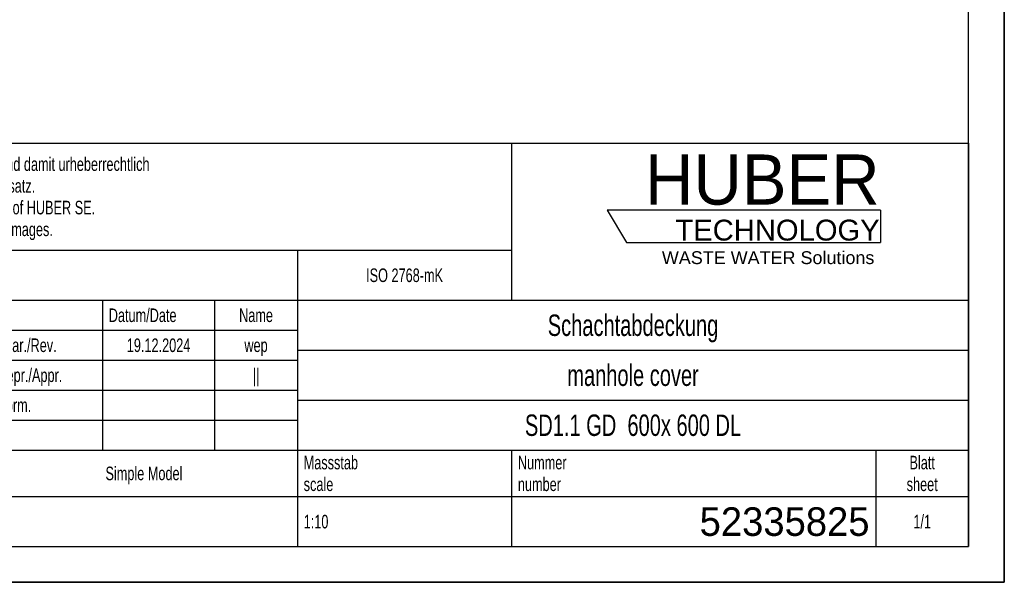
# Model space of a CAD drawing. Header units: millimetres. Extents: x 0 to 4200, y 0 to 2970.
# Tile 8 of 18: x 2821 to 4200, y 0 to 788. Entities that reach past the tile are written whole.
import ezdxf

# ---------------------------------------------------------------- set-up
doc = ezdxf.new("R2010")
doc.units = ezdxf.units.MM
doc.header["$LTSCALE"] = 231
doc.layers.get('0').update_dxf_attribs({"linetype": 'CONTINUOUS'})
doc.layers.add('HUBER_Logo_BL2', color=7, linetype='CONTINUOUS')
doc.styles.get("Standard").update_dxf_attribs({"font": 'txt', "width": 0.7})
doc.styles.add('TEXTSTYLE_2', font='txt')
doc.styles.add('TEXTSTYLE_3', font='arial.ttf')
doc.styles.add('TEXTSTYLE_4', font='txt', dxfattribs={"width": 0.8})
doc.styles.add('TEXTSTYLE_5', font='txt')

# ---------------------------------------------------------------- blocks, each defined once
blk = doc.blocks.new('HUBER_LOGO_BL2', base_point=(3837.5, 503.7))
at = {"layer": 'HUBER_Logo_BL2', "color": 5, "linetype": 'Continuous'}
for p, q in [((4026.4, 521), (3643.9, 521)), ((3643.9, 521), (3670.9, 476)), ((4026.4, 521), (4026.4, 476)), ((3670.9, 476), (4026.4, 476))]:
    blk.add_line(p, q, dxfattribs=at)
at = {"layer": 'HUBER_Logo_BL2', "color": 2, "linetype": 'Continuous', "attachment_point": 3, "line_spacing_factor": 0.78}
for s, insert, char_height, width, style in [('HUBER\\P\\fArial;\\H29.25;TECHNOLOGY ', (4025.4, 599.1), 70.2, 387.672, 'TEXTSTYLE_2'), ('WASTE WATER Solutions', (4018, 463.6), 18, 297.033, 'TEXTSTYLE_3')]:
    blk.add_mtext(s, dxfattribs=dict(at, insert=insert, char_height=char_height, width=width, style=style))
blk = doc.blocks.new('*T14')
at = {"color": 3, "linetype": 'Continuous'}
for p, q in [((0, 0), (1840, 0)), ((0, 0), (0, -565)), ((1200, 0), (1200, -220)), ((1840, 0), (1840, -565)), ((0, -150), (1200, -150)), ((900, -150), (900, -565)), ((0, -220), (1840, -220)), ((80, -220), (80, -430)), ((270, -220), (270, -495)), ((385, -220), (385, -430)), ((470, -220), (470, -495)), ((627, -220), (627, -430)), ((784, -220), (784, -430)), ((0, -262), (900, -262)), ((900, -290), (1840, -290)), ((0, -304), (900, -304)), ((0, -346), (900, -346)), ((900, -360), (1840, -360)), ((470, -388), (900, -388)), ((0, -430), (1840, -430)), ((1200, -430), (1200, -565)), ((1710, -430), (1710, -565)), ((0, -495), (1840, -495)), ((0, -565), (1840, -565))]:
    blk.add_line(p, q, dxfattribs=at)
at = {"color": 2, "linetype": 'Continuous', "line_spacing_factor": 0.96}
for s, insert, char_height, width, attachment_point in [('Diese Zeichnung ist geistiges Eigentum der Fa. HUBER SE und damit urheberrechtlich \\Pgeschuetzt. Zuwiderhandlungen verpflichten zum Schadensersatz.\\PThis is a copyrighted drawing which is the intellectual property of HUBER SE.\\PAny contravening offender will be held liabel for payment of damages.', (8.75, -19.9), 19, 2214.8571, 1), ('Technische Aenderungen vorbehalten / Subject to change', (8.75, -175), 20, 1524.7619, 1), ('ISO 2768-mK', (1050, -175.5), 19, 332.9524, 2), ('Datum/Date', (635.75, -231.5), 19, 292.2381, 1), ('Name', (842, -231.5), 19, 126.6667, 2), ('Schachtabdeckung', (1370, -240), 30, 680, 2), ('Bear./Rev.', (478.75, -273.5), 19, 272.3333, 1), ('19.12.2024', (705.5, -273.5), 19, 273.2381, 2), ('wep', (842, -273.5), 19, 99.5238, 2), ('Gepr./Appr.', (478.75, -315.5), 19, 299.4762, 1), ('||', (842, -315.5), 19, 50.6667, 2), ('manhole cover', (1370, -310), 30, 564.2857, 2), ('-', (40, -315.5), 19, 34.381, 2), ('-', (175, -315.5), 19, 34.381, 2), ('-', (327.5, -315.5), 19, 34.381, 2), ('-', (427.5, -315.5), 19, 34.381, 2), ('Norm. ', (478.75, -357.5), 19, 175.5238, 1), ('Revi-\\Psion', (8.75, -363.3), 19, 138.4286, 1), ('Aenderung\\PModification', (175, -363.3), 19, 303.0952, 2), ('Tag\\PDate', (327.5, -363.3), 19, 117.619, 2), ('Name', (427.5, -378.5), 19, 126.6667, 2), ('SD1.1 GD  600x 600 DL', (1370, -380), 30, 971.4286, 2), ('Projekt\\Pproject', (8.75, -437.8), 19, 183.6667, 1), ('Massstab\\Pscale', (908.75, -437.8), 19, 224.381, 1), ('Nummer\\Pnumber', (1208.75, -437.8), 19, 186.381, 1), ('Blatt\\Psheet', (1775, -437.8), 19, 137.5238, 2), ('Simple Model', (685, -453), 19, 328.4286, 2), ('1:10', (908.75, -520.5), 19, 94.0952, 1), ('1/1', (1775, -520.5), 19, 79.619, 2)]:
    blk.add_mtext(s, dxfattribs=dict(at, insert=insert, char_height=char_height, width=width, attachment_point=attachment_point))
for s, insert, char_height, width, attachment_point, style in [('52335825', (1701.25, -510), 40, 586.6667, 3, 'TEXTSTYLE_5'), ('-', (8.75, -517.5), 25, 18.3333, 1, 'TEXTSTYLE_4')]:
    blk.add_mtext(s, dxfattribs=dict(at, insert=insert, char_height=char_height, width=width, attachment_point=attachment_point, style=style))

msp = doc.modelspace()

# ---------------------------------------------------------------- linework, layer by layer
at = {"color": 7, "linetype": 'Continuous'}
for p, q in [((4200, 0), (4200, 2970)), ((0, 0), (4200, 0))]:
    msp.add_line(p, q, dxfattribs=at)
at = {"color": 3, "linetype": 'Continuous'}
for p, q in [((4200, 2970), (4200, 0)), ((4200, 0), (0, 0))]:
    msp.add_line(p, q, dxfattribs=at)
at = {"color": 5, "linetype": 'Continuous'}
for p, q in [((4150, 50), (4150, 2920)), ((50, 50), (4150, 50))]:
    msp.add_line(p, q, dxfattribs=at)

# ---------------------------------------------------------------- block references
msp.add_blockref('*T14', (2310, 615))
at = {"layer": 'HUBER_Logo_BL2'}
msp.add_blockref('HUBER_LOGO_BL2', (3837.497, 503.742), dxfattribs=at)

doc.saveas('drawing.dxf')
